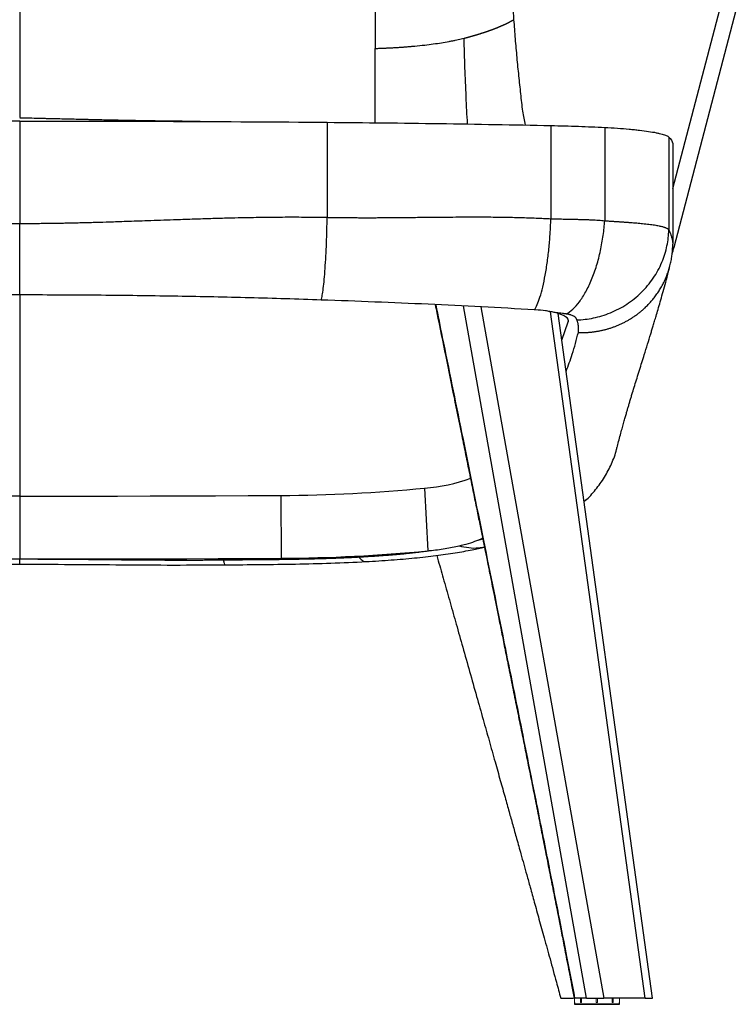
# Model space of a CAD drawing. Header units: millimetres. Extents: x 8 to 414, y 7 to 290.
# Tile 2 of 10: x 127 to 161, y 80 to 127. Entities that reach past the tile are written whole.
import ezdxf

# ---------------------------------------------------------------- set-up
doc = ezdxf.new("R2010")
doc.units = ezdxf.units.MM

msp = doc.modelspace()

# ---------------------------------------------------------------- linework, layer by layer
at = {"color": 7, "linetype": 'Continuous', "lineweight": 25}
for p, q in [((126.624, 138.417), (126.624, 125.14)), ((157.848, 118.777), (160.098, 127.346)), ((157.911, 115.974), (160.888, 127.309)), ((126.624, 122.006), (126.624, 117.108)), ((141.324, 121.946), (141.324, 117.401)), ((152.024, 121.79), (152.024, 117.335)), ((154.595, 121.699), (154.595, 117.239)), ((157.659, 121.241), (157.659, 116.805)), ((126.624, 113.672), (126.624, 104.067)), ((156.883, 80.068), (152.367, 112.804)), ((152.543, 111.531), (152.856, 112.4)), ((126.624, 104.067), (126.624, 101.064)), ((139.115, 104.102), (139.124, 101.099)), ((145.987, 104.451), (146.133, 101.454)), ((153.729, 80.068), (153.175, 80.068)), ((153.729, 80.068), (154.553, 80.068)), ((155.923, 80.068), (154.553, 80.068)), ((156.524, 80.068), (155.923, 80.068)), ((156.524, 80.068), (156.883, 80.068)), ((153.149, 79.858), (153.149, 79.778)), ((155.289, 79.768), (153.159, 79.768)), ((155.299, 79.778), (155.299, 79.858))]:
    msp.add_line(p, q, dxfattribs=at)
at = {"color": 144, "linetype": 'Continuous', "lineweight": 18}
for p, q in [((157.848, 118.777), (160.098, 127.346)), ((126.624, 122.006), (126.624, 117.108)), ((126.624, 113.672), (126.624, 104.067)), ((126.624, 104.067), (126.624, 101.064)), ((153.149, 80.068), (153.149, 79.858)), ((153.44, 79.858), (153.44, 80.068)), ((153.488, 80.068), (153.488, 79.858)), ((154.19, 79.858), (154.19, 80.068)), ((154.257, 80.068), (154.257, 79.858)), ((154.96, 79.858), (154.96, 80.068)), ((155.007, 80.068), (155.007, 79.858)), ((155.298, 79.878), (155.298, 80.068)), ((153.149, 79.858), (153.149, 79.858)), ((153.488, 79.858), (153.44, 79.858)), ((154.257, 79.858), (154.19, 79.858)), ((155.007, 79.858), (154.96, 79.858)), ((155.299, 79.858), (155.299, 79.858))]:
    msp.add_line(p, q, dxfattribs=at)
at = {"color": 8, "linetype": 'Continuous', "lineweight": 25}
for p, q in [((157.842, 115.977), (157.911, 115.974)), ((153.729, 80.068), (147.844, 113.161)), ((148.675, 113.116), (154.553, 80.068)), ((156.524, 80.068), (151.996, 112.888)), ((152.835, 112.543), (152.856, 112.4)), ((148.477, 101.943), (148.762, 102.03)), ((153.149, 79.778), (155.299, 79.778))]:
    msp.add_line(p, q, dxfattribs=at)
at = {"color": 7, "linetype": 'Continuous', "lineweight": 25, "flags": 128}
for points in [[(152.856, 112.4), (152.864, 112.463), (152.845, 112.527), (152.797, 112.589), (152.722, 112.65), (152.62, 112.707), (152.494, 112.761), (152.345, 112.811), (152.174, 112.855)], [(126.624, 104.067), (125.062, 104.068), (123.501, 104.07), (121.939, 104.072), (120.378, 104.076), (118.816, 104.081), (117.255, 104.087), (115.694, 104.094), (114.133, 104.102)], [(126.624, 104.067), (128.185, 104.068), (129.747, 104.07), (131.308, 104.072), (132.87, 104.076), (134.431, 104.081), (135.993, 104.087), (137.554, 104.094), (139.115, 104.102)], [(148.477, 101.943), (148.654, 102.017), (148.767, 102.071)], [(127.086, 101.064), (128.59, 101.065), (130.095, 101.067), (131.6, 101.069), (133.105, 101.073), (134.61, 101.078), (136.115, 101.084), (137.619, 101.091), (139.124, 101.099)]]:
    msp.add_lwpolyline(points, dxfattribs=at)
at = {"color": 7, "linetype": 'Continuous', "lineweight": 25}
for centre, radius, start, end in [((145.427, 112.461), 8.03, 273.999, 290.1234), ((138.781, 178.615), 74.513, 270.25658, 275.54928), ((138.784, 177.102), 76.004, 270.25658, 275.54928), ((144.638, 116.586), 15.205, 275.6435, 275.9652), ((153.159, 79.778), 0.01, 180, 270), ((155.289, 79.778), 0.01, 270, 0)]:
    msp.add_arc(centre, radius, start, end, dxfattribs=at)
msp.add_ellipse((62.797, 125.02), major_axis=(96.3, 0), ratio=0.600513, start_param=6.120016, end_param=6.126106, dxfattribs=at)
for points, knots in [([(150.01, 133.273), (150.01, 132.326), (150.04, 130.42), (150.144, 128.281), (150.223, 127.112), (150.242, 126.852)], [0, 0, 0, 0, 0.1214132, 0.2428265, 0.2779496, 0.2779496, 0.2779496, 0.2779496]), ([(143.624, 131.93), (143.624, 131.829), (143.624, 131.626), (143.624, 131.321), (143.624, 131.016), (143.624, 130.71), (143.624, 130.405), (143.624, 130.099), (143.624, 129.792), (143.624, 129.486), (143.624, 129.179), (143.624, 128.872), (143.624, 128.565), (143.624, 128.257), (143.624, 127.949), (143.624, 127.641), (143.624, 127.333), (143.624, 127.024), (143.624, 126.715), (143.624, 126.406), (143.624, 126.097), (143.624, 125.787), (143.624, 125.581), (143.624, 125.477)], [0, 0, 0, 0, 0.047651, 0.095299, 0.142945, 0.190588, 0.238228, 0.285865, 0.3335, 0.381131, 0.428759, 0.476383, 0.524004, 0.571622, 0.619235, 0.666845, 0.714451, 0.762054, 0.809652, 0.857245, 0.904835, 0.95242, 1, 1, 1, 1]), ([(147.87, 125.965), (147.881, 125.968), (147.902, 125.973), (147.934, 125.982), (147.966, 125.99), (147.998, 125.999), (148.03, 126.007), (148.062, 126.016), (148.093, 126.024), (148.125, 126.033), (148.156, 126.041), (148.187, 126.05), (148.218, 126.059), (148.249, 126.067), (148.279, 126.076), (148.31, 126.085), (148.34, 126.094), (148.371, 126.102), (148.401, 126.111), (148.431, 126.12), (148.461, 126.129), (148.491, 126.138), (148.52, 126.147), (148.55, 126.156), (148.579, 126.165), (148.608, 126.174), (148.637, 126.183), (148.666, 126.192), (148.695, 126.201), (148.724, 126.211), (148.753, 126.22), (148.781, 126.229), (148.809, 126.238), (148.837, 126.247), (148.865, 126.257), (148.893, 126.266), (148.921, 126.275), (148.949, 126.285), (148.976, 126.294), (149.003, 126.304), (149.031, 126.313), (149.058, 126.323), (149.084, 126.332), (149.111, 126.342), (149.138, 126.352), (149.164, 126.361), (149.191, 126.371), (149.217, 126.381), (149.243, 126.39), (149.269, 126.4), (149.295, 126.41), (149.32, 126.42), (149.346, 126.43), (149.371, 126.44), (149.396, 126.449), (149.421, 126.459), (149.446, 126.469), (149.471, 126.479), (149.496, 126.489), (149.52, 126.5), (149.544, 126.51), (149.569, 126.52), (149.593, 126.53), (149.617, 126.54), (149.64, 126.551), (149.664, 126.561), (149.687, 126.571), (149.711, 126.581), (149.734, 126.592), (149.757, 126.602), (149.78, 126.613), (149.802, 126.623), (149.825, 126.634), (149.847, 126.644), (149.869, 126.655), (149.891, 126.666), (149.913, 126.676), (149.935, 126.687), (149.957, 126.698), (149.978, 126.708), (149.999, 126.719), (150.021, 126.73), (150.041, 126.741), (150.062, 126.752), (150.083, 126.763), (150.103, 126.774), (150.124, 126.785), (150.144, 126.796), (150.164, 126.807), (150.184, 126.818), (150.203, 126.829), (150.223, 126.84), (150.236, 126.848), (150.242, 126.852)], [0, 0, 0, 0, 0.0106236, 0.0212569, 0.0318934, 0.0425316, 0.053173, 0.0638192, 0.0744706, 0.0851266, 0.0957869, 0.1064516, 0.1171207, 0.1277944, 0.1384729, 0.1491565, 0.1598455, 0.1705399, 0.18124, 0.1919455, 0.2026566, 0.2133735, 0.2240963, 0.2348252, 0.2455604, 0.2563019, 0.26705, 0.2778048, 0.2885665, 0.2993353, 0.3101113, 0.3208947, 0.3316857, 0.3424845, 0.3532912, 0.3641059, 0.3749289, 0.3857603, 0.3966003, 0.4074491, 0.4183068, 0.4291736, 0.4400498, 0.4509354, 0.4618307, 0.4727359, 0.4836511, 0.4945766, 0.5055125, 0.516459, 0.5274163, 0.5383846, 0.5493641, 0.5603551, 0.5713576, 0.5823719, 0.5933981, 0.6044366, 0.6154874, 0.6265507, 0.6376268, 0.6487159, 0.6598182, 0.6709338, 0.682063, 0.6932059, 0.7043629, 0.715534, 0.7267194, 0.7379195, 0.7491343, 0.7603641, 0.7716091, 0.7828695, 0.7941454, 0.8054371, 0.8167448, 0.8280687, 0.8394089, 0.8507657, 0.8621392, 0.8735297, 0.8849373, 0.8963622, 0.9078046, 0.9192646, 0.9307426, 0.9422388, 0.9537533, 0.9652865, 0.9768385, 0.9884096, 1, 1, 1, 1]), ([(150.242, 126.852), (150.265, 126.547), (150.31, 125.943), (150.39, 125.047), (150.474, 124.171), (150.571, 123.316), (150.647, 122.53), (150.743, 122.034), (150.785, 121.814)], [0, 0, 0, 0, 0.18123, 0.358912, 0.532751, 0.702596, 0.868338, 1, 1, 1, 1]), ([(143.624, 125.477), (143.653, 125.478), (143.712, 125.48), (143.799, 125.483), (143.886, 125.486), (143.971, 125.489), (144.056, 125.493), (144.14, 125.496), (144.223, 125.5), (144.305, 125.504), (144.386, 125.508), (144.466, 125.513), (144.546, 125.517), (144.625, 125.522), (144.703, 125.527), (144.78, 125.532), (144.857, 125.537), (144.933, 125.543), (145.008, 125.548), (145.082, 125.554), (145.156, 125.56), (145.229, 125.566), (145.301, 125.572), (145.373, 125.578), (145.444, 125.585), (145.653, 125.604), (145.977, 125.638), (146.401, 125.692), (146.789, 125.749), (147.086, 125.799), (147.304, 125.84), (147.452, 125.87), (147.596, 125.901), (147.736, 125.932), (147.825, 125.954), (147.87, 125.965)], [0, 0, 0, 0, 0.017863, 0.035579, 0.053153, 0.070593, 0.087902, 0.105085, 0.122148, 0.139094, 0.155928, 0.172654, 0.189276, 0.205798, 0.222223, 0.238554, 0.254796, 0.270952, 0.287024, 0.303018, 0.318935, 0.334781, 0.350557, 0.366266, 0.381912, 0.397497, 0.504889, 0.602069, 0.697514, 0.792644, 0.834129, 0.875573, 0.917009, 0.958474, 1, 1, 1, 1]), ([(148.036, 121.864), (148.014, 122.297), (147.967, 123.2), (147.912, 124.569), (147.884, 125.495), (147.87, 125.965)], [0, 0, 0, 0, 0.311676, 0.650675, 1, 1, 1, 1]), ([(143.624, 121.924), (143.624, 122.012), (143.624, 122.467), (143.624, 123.295), (143.624, 124.397), (143.624, 125.117), (143.624, 125.477)], [0, 0, 0, 0, 0.073723, 0.382233, 0.69097, 1, 1, 1, 1]), ([(126.624, 122.006), (124.17, 122.006), (121.718, 122.001), (116.818, 121.981), (114.37, 121.966), (111.924, 121.946)], [0, 0, 0, 0, 0.5, 0.5, 1, 1, 1, 1]), ([(135.252, 121.985), (135.244, 121.985), (135.161, 121.986), (135.004, 121.987), (134.778, 121.988), (134.519, 121.99), (134.222, 121.993), (133.904, 121.997), (133.609, 122), (133.323, 122.005), (133.014, 122.009), (132.663, 122.015), (132.254, 122.022), (131.755, 122.032), (131.236, 122.042), (130.765, 122.052), (130.405, 122.06), (130.128, 122.067), (129.884, 122.072), (129.623, 122.078), (129.304, 122.086), (128.937, 122.094), (128.563, 122.103), (128.22, 122.112), (127.932, 122.118), (127.669, 122.125), (127.369, 122.132), (127.017, 122.141), (126.755, 122.147), (126.624, 122.15)], [0, 0, 0, 0, 0.0039111, 0.0386044, 0.0682813, 0.0986234, 0.1476382, 0.1930639, 0.2317647, 0.2683897, 0.3071714, 0.3511501, 0.4007328, 0.4594926, 0.5283746, 0.5794846, 0.6199395, 0.6497298, 0.6716908, 0.6986378, 0.7315051, 0.7707269, 0.8113928, 0.846204, 0.8750986, 0.898119, 0.9247267, 0.9624611, 1, 1, 1, 1]), ([(126.624, 122.006), (129.078, 122.006), (131.529, 122.001), (136.429, 121.981), (138.878, 121.966), (141.324, 121.946)], [0, 0, 0, 0, 0.5, 0.5, 1, 1, 1, 1]), ([(141.324, 121.946), (143.122, 121.932), (144.913, 121.911), (148.48, 121.859), (150.256, 121.828), (152.024, 121.79)], [0, 0, 0, 0, 0.5, 0.5, 1, 1, 1, 1]), ([(152.024, 121.79), (152.471, 121.781), (152.908, 121.768), (153.765, 121.738), (154.185, 121.72), (154.595, 121.699)], [0, 0, 0, 0, 0.5, 0.5, 1, 1, 1, 1]), ([(154.595, 121.699), (154.806, 121.689), (155.009, 121.677), (155.396, 121.65), (155.581, 121.636), (155.846, 121.612), (155.932, 121.604), (156.057, 121.591), (156.099, 121.586), (156.18, 121.578), (156.22, 121.573), (156.415, 121.55), (156.559, 121.531), (156.823, 121.492), (156.944, 121.471), (157.106, 121.438), (157.157, 121.427), (157.253, 121.405), (157.297, 121.394), (157.418, 121.36), (157.486, 121.337), (157.593, 121.289), (157.633, 121.265), (157.659, 121.241)], [0, 0, 0, 0, 0.125, 0.125, 0.25, 0.25, 0.3125, 0.3125, 0.34375, 0.34375, 0.375, 0.375, 0.5, 0.5, 0.625, 0.625, 0.6875, 0.6875, 0.75, 0.75, 0.875, 0.875, 1, 1, 1, 1]), ([(111.924, 117.401), (114.369, 117.451), (116.819, 117.378), (120.496, 117.249), (121.721, 117.203), (123.56, 117.15), (124.173, 117.135), (125.092, 117.119), (125.398, 117.115), (126.011, 117.109), (126.317, 117.108), (126.624, 117.108)], [0, 0, 0, 0, 0.5, 0.5, 0.75, 0.75, 0.875, 0.875, 0.9375, 0.9375, 1, 1, 1, 1]), ([(126.624, 117.108), (126.72, 117.108), (126.913, 117.108), (127.205, 117.11), (127.499, 117.112), (127.797, 117.116), (128.099, 117.119), (128.404, 117.124), (128.712, 117.129), (129.023, 117.136), (129.338, 117.142), (129.656, 117.15), (129.977, 117.158), (130.393, 117.17), (130.973, 117.188), (131.786, 117.216), (132.811, 117.251), (133.862, 117.288), (134.841, 117.322), (135.653, 117.347), (136.388, 117.369), (137.046, 117.385), (137.649, 117.398), (138.218, 117.407), (138.773, 117.414), (139.313, 117.417), (139.837, 117.418), (140.347, 117.415), (140.84, 117.41), (141.164, 117.404), (141.324, 117.401)], [0, 0, 0, 0, 0.019572, 0.039371, 0.059397, 0.07965, 0.100129, 0.120836, 0.14177, 0.162932, 0.184321, 0.205937, 0.227782, 0.249854, 0.290715, 0.34601, 0.415741, 0.499908, 0.560375, 0.615619, 0.66564, 0.710438, 0.750014, 0.788846, 0.826636, 0.863386, 0.899097, 0.933768, 0.967402, 1, 1, 1, 1]), ([(141.044, 113.447), (141.06, 113.505), (141.076, 113.581), (141.108, 113.766), (141.124, 113.877), (141.156, 114.133), (141.171, 114.278), (141.201, 114.599), (141.215, 114.774), (141.241, 115.146), (141.253, 115.343), (141.275, 115.75), (141.284, 115.959), (141.3, 116.378), (141.307, 116.589), (141.318, 117.002), (141.321, 117.205), (141.324, 117.401)], [0, 0, 0, 0, 0.125, 0.125, 0.25, 0.25, 0.375, 0.375, 0.5, 0.5, 0.625, 0.625, 0.75, 0.75, 0.875, 0.875, 1, 1, 1, 1]), ([(141.324, 117.401), (141.396, 117.399), (141.542, 117.397), (141.763, 117.393), (141.99, 117.39), (142.223, 117.388), (142.462, 117.386), (142.706, 117.385), (142.957, 117.384), (143.212, 117.384), (143.474, 117.384), (143.741, 117.385), (144.048, 117.386), (144.457, 117.39), (145.031, 117.395), (145.798, 117.403), (146.586, 117.411), (147.313, 117.417), (147.898, 117.419), (148.432, 117.42), (148.916, 117.419), (149.359, 117.415), (149.775, 117.41), (150.176, 117.403), (150.567, 117.393), (150.947, 117.382), (151.315, 117.369), (151.673, 117.353), (151.908, 117.341), (152.024, 117.335)], [0, 0, 0, 0, 0.0200214, 0.0405784, 0.0616713, 0.0833002, 0.1054654, 0.1281671, 0.1514055, 0.1751807, 0.1994929, 0.2243423, 0.2497289, 0.2850693, 0.3385199, 0.4100827, 0.4997606, 0.5591503, 0.6138583, 0.6638845, 0.7092289, 0.7498915, 0.7885992, 0.8263126, 0.8630328, 0.8987605, 0.9334969, 0.967243, 1, 1, 1, 1]), ([(151.23, 112.978), (151.274, 113.042), (151.319, 113.124), (151.411, 113.328), (151.456, 113.45), (151.547, 113.732), (151.591, 113.892), (151.675, 114.245), (151.715, 114.438), (151.79, 114.848), (151.824, 115.066), (151.885, 115.514), (151.912, 115.744), (151.958, 116.207), (151.977, 116.44), (152.006, 116.896), (152.017, 117.12), (152.024, 117.335)], [0, 0, 0, 0, 0.125, 0.125, 0.25, 0.25, 0.375, 0.375, 0.5, 0.5, 0.625, 0.625, 0.75, 0.75, 0.875, 0.875, 1, 1, 1, 1]), ([(152.024, 117.335), (152.05, 117.334), (152.106, 117.332), (152.197, 117.329), (152.299, 117.326), (152.414, 117.324), (152.539, 117.321), (152.677, 117.318), (152.826, 117.315), (152.986, 117.311), (153.158, 117.308), (153.351, 117.304), (153.557, 117.299), (153.766, 117.292), (153.961, 117.283), (154.14, 117.274), (154.305, 117.264), (154.455, 117.252), (154.55, 117.243), (154.595, 117.239)], [0, 0, 0, 0, 0.02947, 0.063487, 0.102052, 0.145168, 0.192836, 0.24506, 0.301842, 0.363185, 0.429093, 0.499568, 0.587289, 0.669601, 0.746502, 0.817991, 0.884069, 0.944738, 1, 1, 1, 1]), ([(152.756, 112.78), (152.857, 112.835), (152.961, 112.91), (153.172, 113.102), (153.278, 113.22), (153.488, 113.497), (153.591, 113.658), (153.788, 114.015), (153.882, 114.212), (154.057, 114.635), (154.137, 114.86), (154.279, 115.327), (154.342, 115.568), (154.447, 116.054), (154.49, 116.298), (154.556, 116.777), (154.58, 117.013), (154.595, 117.239)], [0, 0, 0, 0, 0.125, 0.125, 0.25, 0.25, 0.375, 0.375, 0.5, 0.5, 0.625, 0.625, 0.75, 0.75, 0.875, 0.875, 1, 1, 1, 1]), ([(154.595, 117.239), (154.618, 117.238), (154.663, 117.235), (154.732, 117.23), (154.802, 117.225), (154.872, 117.221), (154.943, 117.216), (155.015, 117.211), (155.087, 117.206), (155.16, 117.201), (155.233, 117.196), (155.307, 117.191), (155.382, 117.186), (155.456, 117.181), (155.531, 117.176), (155.607, 117.17), (155.682, 117.165), (155.786, 117.157), (155.939, 117.146), (156.159, 117.128), (156.429, 117.104), (156.665, 117.078), (156.85, 117.054), (156.978, 117.035), (157.092, 117.016), (157.193, 116.996), (157.281, 116.977), (157.357, 116.957), (157.422, 116.938), (157.478, 116.918), (157.525, 116.899), (157.564, 116.88), (157.597, 116.861), (157.623, 116.842), (157.644, 116.824), (157.654, 116.811), (157.659, 116.805)], [0, 0, 0, 0, 0.013554, 0.027378, 0.041474, 0.055841, 0.07048, 0.085391, 0.100575, 0.116031, 0.131761, 0.147765, 0.164043, 0.180595, 0.197422, 0.214525, 0.231903, 0.249558, 0.287368, 0.342477, 0.41495, 0.504866, 0.551918, 0.597195, 0.640689, 0.682394, 0.722304, 0.760413, 0.796716, 0.831209, 0.863889, 0.894752, 0.923796, 0.951019, 0.976421, 1, 1, 1, 1]), ([(126.624, 113.689), (126.624, 113.695), (126.624, 113.705), (126.624, 113.723), (126.624, 113.741), (126.624, 113.761), (126.624, 113.781), (126.624, 113.803), (126.624, 113.825), (126.624, 113.849), (126.624, 113.873), (126.624, 113.898), (126.624, 113.925), (126.624, 113.952), (126.624, 113.981), (126.624, 114.01), (126.624, 114.04), (126.624, 114.072), (126.624, 114.104), (126.624, 114.137), (126.624, 114.214), (126.624, 114.342), (126.624, 114.534), (126.624, 114.744), (126.624, 114.97), (126.624, 115.209), (126.624, 115.46), (126.624, 115.721), (126.624, 115.937), (126.624, 116.102), (126.624, 116.212), (126.624, 116.323), (126.624, 116.435), (126.624, 116.546), (126.624, 116.658), (126.624, 116.77), (126.624, 116.882), (126.624, 116.995), (126.624, 117.07), (126.624, 117.108)], [0, 0, 0, 0, 0.013276, 0.026514, 0.039718, 0.052893, 0.066042, 0.07917, 0.092283, 0.105384, 0.118477, 0.131569, 0.144662, 0.157763, 0.170874, 0.184001, 0.197149, 0.210321, 0.223523, 0.236758, 0.250031, 0.312747, 0.374983, 0.437227, 0.499965, 0.562676, 0.624908, 0.687147, 0.74988, 0.775071, 0.800139, 0.825116, 0.850031, 0.874918, 0.899806, 0.924727, 0.949712, 0.974793, 1, 1, 1, 1]), ([(153.268, 112.497), (153.524, 112.504), (153.79, 112.534), (154.328, 112.645), (154.601, 112.727), (155.136, 112.945), (155.398, 113.082), (155.896, 113.408), (156.132, 113.597), (156.559, 114.016), (156.751, 114.246), (157.081, 114.733), (157.219, 114.989), (157.438, 115.511), (157.519, 115.776), (157.627, 116.299), (157.655, 116.557), (157.659, 116.805)], [0, 0, 0, 0, 0.125, 0.125, 0.25, 0.25, 0.375, 0.375, 0.5, 0.5, 0.625, 0.625, 0.75, 0.75, 0.875, 0.875, 1, 1, 1, 1]), ([(157.659, 116.805), (157.664, 116.795), (157.674, 116.774), (157.688, 116.742), (157.702, 116.709), (157.716, 116.675), (157.73, 116.64), (157.744, 116.604), (157.758, 116.568), (157.771, 116.53), (157.784, 116.491), (157.8, 116.437), (157.817, 116.371), (157.832, 116.298), (157.84, 116.236), (157.845, 116.187), (157.848, 116.15), (157.849, 116.129), (157.849, 116.12)], [0, 0, 0, 0, 0.039957, 0.082138, 0.126546, 0.173182, 0.222046, 0.27314, 0.326464, 0.382019, 0.439806, 0.499826, 0.629645, 0.740884, 0.833539, 0.907611, 0.963098, 1, 1, 1, 1]), ([(153.337, 111.894), (153.358, 111.894), (153.402, 111.892), (153.468, 111.891), (153.534, 111.891), (153.601, 111.892), (153.669, 111.894), (153.737, 111.897), (153.805, 111.901), (153.874, 111.907), (153.944, 111.913), (154.014, 111.921), (154.084, 111.929), (154.154, 111.939), (154.225, 111.95), (154.296, 111.962), (154.368, 111.976), (154.439, 111.991), (154.511, 112.007), (154.583, 112.024), (154.656, 112.043), (154.728, 112.063), (154.8, 112.084), (154.873, 112.107), (154.945, 112.131), (155.018, 112.157), (155.09, 112.184), (155.163, 112.212), (155.235, 112.242), (155.307, 112.273), (155.379, 112.306), (155.45, 112.34), (155.522, 112.375), (155.592, 112.412), (155.663, 112.451), (155.733, 112.491), (155.802, 112.532), (155.871, 112.575), (155.94, 112.619), (156.008, 112.665), (156.075, 112.712), (156.141, 112.76), (156.207, 112.81), (156.272, 112.861), (156.336, 112.914), (156.399, 112.967), (156.462, 113.023), (156.528, 113.084), (156.599, 113.152), (156.674, 113.228), (156.748, 113.307), (156.821, 113.388), (156.892, 113.472), (156.962, 113.559), (157.03, 113.649), (157.096, 113.741), (157.161, 113.836), (157.223, 113.933), (157.283, 114.033), (157.341, 114.135), (157.396, 114.239), (157.448, 114.346), (157.498, 114.454), (157.545, 114.565), (157.589, 114.678), (157.63, 114.792), (157.667, 114.907), (157.701, 115.025), (157.732, 115.143), (157.759, 115.262), (157.783, 115.383), (157.803, 115.504), (157.82, 115.626), (157.833, 115.748), (157.842, 115.871), (157.848, 115.994), (157.849, 116.076), (157.849, 116.117)], [0, 0, 0, 0, 0.009276, 0.01863, 0.028064, 0.037576, 0.047167, 0.056837, 0.066585, 0.076411, 0.086316, 0.096297, 0.106356, 0.116492, 0.126703, 0.13699, 0.147353, 0.15779, 0.1683, 0.178884, 0.189539, 0.200266, 0.211064, 0.22193, 0.232866, 0.243868, 0.254937, 0.266071, 0.277269, 0.288529, 0.29985, 0.311231, 0.32267, 0.334166, 0.345717, 0.357321, 0.368977, 0.380684, 0.392438, 0.40424, 0.416085, 0.427974, 0.439903, 0.451871, 0.463875, 0.475914, 0.487985, 0.500087, 0.515386, 0.530886, 0.546583, 0.56247, 0.578544, 0.594797, 0.611224, 0.627817, 0.64457, 0.661476, 0.678527, 0.695715, 0.713031, 0.730468, 0.748016, 0.765666, 0.78341, 0.801237, 0.819137, 0.837102, 0.855121, 0.873183, 0.89128, 0.9094, 0.927534, 0.945671, 0.963801, 0.981914, 1, 1, 1, 1]), ([(155.186, 106.39), (155.211, 106.487), (155.264, 106.694), (155.343, 106.993), (155.422, 107.281), (155.493, 107.539), (155.558, 107.768), (155.616, 107.97), (155.668, 108.151), (155.717, 108.32), (155.767, 108.488), (155.818, 108.66), (155.871, 108.837), (155.942, 109.07), (156.032, 109.364), (156.142, 109.722), (156.257, 110.09), (156.373, 110.462), (156.502, 110.874), (156.643, 111.326), (156.765, 111.725), (156.856, 112.021), (156.917, 112.224), (156.983, 112.444), (157.06, 112.704), (157.15, 113.01), (157.253, 113.367), (157.364, 113.762), (157.484, 114.197), (157.602, 114.641), (157.681, 114.945), (157.717, 115.086)], [0, 0, 0, 0, 0.0327399, 0.0696166, 0.1034427, 0.1342172, 0.1619387, 0.186606, 0.2082181, 0.228799, 0.2492586, 0.2704069, 0.2922442, 0.3147704, 0.3567089, 0.4008437, 0.4469175, 0.4923998, 0.5366445, 0.596507, 0.6539422, 0.6758422, 0.6982074, 0.7228448, 0.7498157, 0.7849659, 0.8234227, 0.8651863, 0.9102576, 0.9586385, 1, 1, 1, 1]), ([(141.044, 113.447), (139.903, 113.487), (138.761, 113.523), (136.473, 113.582), (135.327, 113.606), (133.033, 113.644), (131.885, 113.659), (129.588, 113.68), (128.439, 113.686), (127.289, 113.688)], [0, 0, 0, 0, 0.25, 0.25, 0.5, 0.5, 0.75, 0.75, 1, 1, 1, 1]), ([(151.23, 112.978), (150.388, 113.028), (149.545, 113.075), (147.853, 113.162), (147.006, 113.204), (145.308, 113.281), (144.457, 113.318), (142.753, 113.386), (141.899, 113.417), (141.044, 113.447)], [0, 0, 0, 0, 0.25, 0.25, 0.5, 0.5, 0.75, 0.75, 1, 1, 1, 1]), ([(146.49, 113.224), (146.517, 113.093), (146.685, 112.27), (146.984, 110.794), (147.382, 108.839), (147.699, 107.273), (147.944, 106.067), (148.122, 105.19), (148.293, 104.348), (148.453, 103.558), (148.599, 102.837), (148.727, 102.203), (148.837, 101.658), (148.93, 101.202), (149.004, 100.835), (149.063, 100.539), (149.119, 100.265), (149.185, 99.936), (149.271, 99.511), (149.379, 98.977), (149.506, 98.35), (149.647, 97.651), (149.801, 96.883), (149.969, 96.052), (150.149, 95.156), (150.335, 94.233), (150.517, 93.323), (150.693, 92.45), (150.879, 91.518), (151.075, 90.538), (151.278, 89.522), (151.466, 88.577), (151.618, 87.81), (151.739, 87.204), (151.831, 86.738), (151.921, 86.285), (152.008, 85.843), (152.093, 85.414), (152.178, 84.982), (152.27, 84.515), (152.377, 83.971), (152.504, 83.322), (152.654, 82.554), (152.827, 81.668), (152.99, 80.826), (153.096, 80.28), (153.137, 80.067)], [0, 0, 0, 0, 0.011879, 0.074697, 0.133798, 0.18918, 0.216706, 0.243213, 0.268699, 0.293001, 0.314871, 0.334047, 0.35053, 0.364319, 0.375415, 0.383817, 0.391133, 0.4003, 0.413598, 0.42971, 0.448648, 0.470411, 0.493072, 0.518153, 0.545655, 0.574235, 0.601707, 0.628038, 0.653229, 0.686006, 0.716627, 0.745093, 0.771435, 0.785814, 0.799825, 0.813469, 0.826744, 0.839651, 0.852191, 0.865716, 0.881695, 0.901205, 0.924246, 0.950818, 0.980921, 1, 1, 1, 1]), ([(153.175, 80.068), (153.052, 80.702), (152.793, 82.041), (152.374, 84.173), (151.891, 86.618), (151.309, 89.544), (150.601, 93.084), (149.754, 97.299), (148.795, 102.049), (147.812, 106.907), (147.05, 110.663), (146.636, 112.702), (146.53, 113.223)], [0, 0, 0, 0, 0.05707, 0.120455, 0.192296, 0.277821, 0.384821, 0.512554, 0.659423, 0.815123, 0.952786, 1, 1, 1, 1]), ([(152.173, 112.855), (152.11, 112.87), (152.044, 112.884), (151.907, 112.908), (151.835, 112.92), (151.612, 112.95), (151.456, 112.965), (151.294, 112.975)], [0, 0, 0, 0, 0.25, 0.25, 0.5, 0.5, 1, 1, 1, 1]), ([(152.756, 112.78), (152.698, 112.788), (152.588, 112.802), (152.432, 112.822), (152.297, 112.84), (152.213, 112.85), (152.174, 112.855)], [0, 0, 0, 0, 0.301767, 0.569018, 0.80176, 1, 1, 1, 1]), ([(153.268, 112.497), (153.263, 112.508), (153.254, 112.529), (153.243, 112.555), (153.233, 112.574), (153.222, 112.59), (153.21, 112.604), (153.197, 112.618), (153.183, 112.631), (153.167, 112.644), (153.137, 112.666), (153.084, 112.695), (153.013, 112.723), (152.955, 112.74), (152.918, 112.75), (152.88, 112.759), (152.84, 112.767), (152.799, 112.774), (152.77, 112.778), (152.756, 112.78)], [0, 0, 0, 0, 0.1091109, 0.1889757, 0.2396119, 0.2856474, 0.3303495, 0.3737639, 0.4159407, 0.4569344, 0.4968044, 0.627952, 0.7537152, 0.7972284, 0.8394957, 0.8807013, 0.9210442, 0.9607363, 1, 1, 1, 1]), ([(153.337, 111.894), (153.338, 111.913), (153.34, 111.951), (153.343, 112.005), (153.344, 112.057), (153.343, 112.105), (153.342, 112.151), (153.339, 112.199), (153.333, 112.249), (153.325, 112.301), (153.314, 112.352), (153.301, 112.402), (153.286, 112.45), (153.274, 112.481), (153.268, 112.497)], [0, 0, 0, 0, 0.094942, 0.185223, 0.270845, 0.351812, 0.42813, 0.499802, 0.588968, 0.675793, 0.760291, 0.84248, 0.922377, 1, 1, 1, 1]), ([(153.607, 103.813), (153.627, 103.828), (153.835, 103.992), (154.17, 104.377), (154.6, 104.961), (154.928, 105.61), (155.121, 106.093), (155.175, 106.361), (155.181, 106.391)], [0, 0, 0, 0, 0.024103, 0.258346, 0.495498, 0.733407, 0.969873, 1, 1, 1, 1]), ([(153.604, 103.803), (153.604, 103.804), (153.604, 103.804), (153.626, 103.824), (153.652, 103.848), (153.661, 103.856)], [0, 0, 0, 0, 0.27991, 0.751354, 1, 1, 1, 1]), ([(153.669, 103.863), (153.675, 103.869), (153.695, 103.887), (153.723, 103.913), (153.741, 103.931)], [0, 0, 0, 0, 0.350223, 1, 1, 1, 1]), ([(147.635, 101.692), (147.795, 101.729), (147.946, 101.768), (148.228, 101.852), (148.358, 101.896), (148.477, 101.943)], [0, 0, 0, 0, 0.5, 0.5, 1, 1, 1, 1]), ([(142.839, 101.16), (142.89, 101.163), (142.992, 101.169), (143.143, 101.178), (143.292, 101.187), (143.438, 101.196), (143.581, 101.205), (143.722, 101.214), (143.86, 101.224), (143.996, 101.233), (144.129, 101.243), (144.26, 101.253), (144.388, 101.264), (144.514, 101.274), (144.637, 101.284), (144.757, 101.295), (144.875, 101.306), (144.99, 101.317), (145.103, 101.328), (145.214, 101.339), (145.339, 101.352), (145.478, 101.368), (145.632, 101.386), (145.783, 101.404), (145.931, 101.423), (146.076, 101.442), (146.171, 101.456), (146.218, 101.463)], [0, 0, 0, 0, 0.043877, 0.087092, 0.129648, 0.171546, 0.212789, 0.25338, 0.293321, 0.332615, 0.371265, 0.409275, 0.446647, 0.483385, 0.519492, 0.554973, 0.589831, 0.624071, 0.657697, 0.690714, 0.723127, 0.770575, 0.817482, 0.863861, 0.909729, 0.955103, 1, 1, 1, 1]), ([(143.189, 100.938), (143.592, 100.962), (144.372, 101.009), (145.487, 101.105), (146.509, 101.218), (147.428, 101.351), (148.201, 101.486), (148.651, 101.588), (148.843, 101.632)], [0, 0, 0, 0, 0.20171, 0.391475, 0.569248, 0.734776, 0.887498, 1, 1, 1, 1]), ([(146.217, 101.463), (146.475, 101.49), (146.725, 101.523), (147.2, 101.6), (147.425, 101.643), (147.635, 101.692)], [0, 0, 0, 0, 0.5, 0.5, 1, 1, 1, 1]), ([(146.567, 101.232), (146.59, 101.147), (146.705, 100.744), (146.917, 99.993), (147.203, 98.983), (147.502, 97.926), (147.812, 96.827), (148.138, 95.675), (148.463, 94.522), (148.774, 93.421), (149.067, 92.38), (149.341, 91.405), (149.595, 90.502), (149.819, 89.704), (150.017, 89.001), (150.201, 88.342), (150.389, 87.67), (150.565, 87.042), (150.726, 86.464), (150.875, 85.932), (151.043, 85.327), (151.239, 84.622), (151.462, 83.816), (151.713, 82.91), (151.99, 81.903), (152.253, 80.945), (152.423, 80.321), (152.492, 80.067)], [0, 0, 0, 0, 0.0120326, 0.0574993, 0.1069365, 0.1557419, 0.2078836, 0.2633616, 0.3196344, 0.371869, 0.4199489, 0.4676613, 0.5104294, 0.5482532, 0.581133, 0.610251, 0.6416931, 0.6763225, 0.6992406, 0.7234616, 0.7515525, 0.7846704, 0.8228149, 0.8651708, 0.9123746, 0.9644256, 1, 1, 1, 1]), ([(116.803, 100.785), (117.621, 100.78), (119.258, 100.77), (121.715, 100.786), (124.169, 100.808), (125.806, 100.813), (126.624, 100.815)], [0, 0, 0, 0, 0.250042, 0.500141, 0.750157, 1, 1, 1, 1]), ([(126.624, 100.828), (126.624, 100.82), (126.624, 100.792), (126.624, 100.859), (126.624, 100.996), (126.624, 101.064)], [0, 0, 0, 0, 0.1643857, 0.5804051, 1, 1, 1, 1]), ([(126.624, 100.815), (127.442, 100.813), (129.078, 100.808), (131.533, 100.786), (133.989, 100.77), (135.626, 100.78), (136.445, 100.785)], [0, 0, 0, 0, 0.249843, 0.499859, 0.749958, 1, 1, 1, 1]), ([(127.086, 101.064), (127.174, 101.064), (127.354, 101.063), (127.626, 101.062), (127.902, 101.061), (128.184, 101.059), (128.471, 101.057), (128.762, 101.055), (129.121, 101.053), (129.545, 101.049), (130.032, 101.045), (130.519, 101.04), (131.006, 101.035), (131.456, 101.031), (131.868, 101.026), (132.238, 101.023), (132.6, 101.02), (132.955, 101.018), (133.303, 101.016), (133.643, 101.014), (133.975, 101.013), (134.3, 101.013), (134.618, 101.013), (134.927, 101.013), (135.23, 101.014), (135.525, 101.015), (135.812, 101.017), (136.092, 101.019), (136.276, 101.02), (136.367, 101.021)], [0, 0, 0, 0, 0.028727, 0.057993, 0.087798, 0.118143, 0.149028, 0.180453, 0.212419, 0.264916, 0.317413, 0.36991, 0.422407, 0.474904, 0.51559, 0.555461, 0.594518, 0.632761, 0.670192, 0.706812, 0.74262, 0.777618, 0.811807, 0.845187, 0.877759, 0.909526, 0.940487, 0.970645, 1, 1, 1, 1]), ([(136.367, 101.021), (136.502, 101.023), (136.771, 101.025), (137.176, 101.029), (137.581, 101.033), (137.928, 101.035), (138.217, 101.038), (138.449, 101.04), (138.681, 101.042), (138.913, 101.045), (139.145, 101.048), (139.377, 101.052), (139.634, 101.055), (139.913, 101.06), (140.213, 101.066), (140.505, 101.073), (140.792, 101.08), (141.071, 101.088), (141.343, 101.096), (141.609, 101.105), (141.868, 101.115), (142.121, 101.125), (142.366, 101.136), (142.605, 101.148), (142.762, 101.156), (142.839, 101.16)], [0, 0, 0, 0, 0.062264, 0.124529, 0.186793, 0.249057, 0.284726, 0.320411, 0.356113, 0.391832, 0.427568, 0.463323, 0.499097, 0.546291, 0.592477, 0.63766, 0.681843, 0.725032, 0.767232, 0.808448, 0.848687, 0.887954, 0.926257, 0.963603, 1, 1, 1, 1]), ([(136.445, 100.785), (137.005, 100.789), (138.128, 100.798), (139.816, 100.82), (141.508, 100.858), (142.627, 100.912), (143.188, 100.938)], [0, 0, 0, 0, 0.248557, 0.497965, 0.748295, 1, 1, 1, 1]), ([(152.496, 80.068), (152.495, 80.068), (152.488, 80.068), (152.527, 80.068), (152.613, 80.068), (152.747, 80.068), (152.912, 80.068), (153.044, 80.068), (153.108, 80.068)], [0, 0, 0, 0, 0.051947, 0.258797, 0.452283, 0.652076, 0.834058, 1, 1, 1, 1]), ([(153.143, 80.068), (153.141, 80.068), (153.139, 80.068), (153.162, 80.068), (153.175, 80.068)], [0, 0, 0, 0, 0.440828, 1, 1, 1, 1])]:
    msp.add_open_spline(points, degree=3, knots=knots, dxfattribs=at)
at = {"color": 8, "linetype": 'Continuous', "lineweight": 25}
for points, knots in [([(126.624, 125.14), (126.624, 124.795), (126.624, 124.106), (126.624, 123.112), (126.624, 122.466), (126.624, 122.178)], [0, 0, 0, 0, 0.356023, 0.71232, 1, 1, 1, 1]), ([(152.749, 110.034), (152.851, 110.307), (153.082, 110.926), (153.245, 111.547), (153.337, 111.894)], [0, 0, 0, 0, 0.4407609, 1, 1, 1, 1]), ([(147.635, 101.692), (147.789, 101.659), (148.103, 101.59), (148.508, 101.578), (148.75, 101.626), (148.84, 101.644)], [0, 0, 0, 0, 0.376025, 0.766829, 1, 1, 1, 1]), ([(136.367, 101.021), (136.377, 100.961), (136.398, 100.837), (136.424, 100.768), (136.44, 100.791), (136.445, 100.799)], [0, 0, 0, 0, 0.385786, 0.787736, 1, 1, 1, 1]), ([(142.839, 101.16), (142.89, 101.104), (142.994, 100.989), (143.111, 100.927), (143.175, 100.945), (143.189, 100.948)], [0, 0, 0, 0, 0.431343, 0.880771, 1, 1, 1, 1])]:
    msp.add_open_spline(points, degree=3, knots=knots, dxfattribs=at)
at = {"color": 7, "linetype": 'Continuous', "lineweight": 25}
for points in [[(157.659, 121.241), (157.768, 121.139), (157.83, 121.036), (157.846, 120.933)], [(157.846, 120.933), (157.848, 119.329), (157.849, 117.724), (157.849, 116.12)], [(157.849, 116.12), (157.849, 116.119), (157.849, 116.118), (157.849, 116.117)], [(126.624, 113.689), (126.402, 113.689), (126.18, 113.689), (125.958, 113.688)], [(127.289, 113.688), (127.067, 113.688), (126.846, 113.689), (126.624, 113.689)], [(151.294, 112.975), (151.272, 112.976), (151.251, 112.977), (151.23, 112.978)], [(126.162, 101.064), (126.316, 101.064), (126.47, 101.064), (126.624, 101.064)], [(126.624, 101.064), (126.778, 101.064), (126.932, 101.064), (127.086, 101.064)]]:
    msp.add_open_spline(points, degree=3, dxfattribs=at)
at = {"color": 144, "linetype": 'Continuous', "lineweight": 18}
for points, knots in [([(126.624, 117.108), (126.624, 116.936), (126.624, 116.758), (126.624, 116.396), (126.624, 116.211), (126.624, 115.843), (126.624, 115.66), (126.624, 115.305), (126.624, 115.134), (126.624, 114.81), (126.624, 114.659), (126.624, 114.384), (126.624, 114.259), (126.624, 114.043), (126.624, 113.95), (126.624, 113.796), (126.624, 113.735), (126.624, 113.689)], [0, 0, 0, 0, 0.125, 0.125, 0.25, 0.25, 0.375, 0.375, 0.5, 0.5, 0.625, 0.625, 0.75, 0.75, 0.875, 0.875, 1, 1, 1, 1]), ([(126.624, 100.845), (126.624, 100.88), (126.624, 100.94), (126.624, 101.112), (126.624, 101.225), (126.624, 101.501), (126.624, 101.665), (126.624, 102.038), (126.624, 102.248), (126.624, 102.704), (126.624, 102.95), (126.624, 103.47), (126.624, 103.743), (126.624, 104.305), (126.624, 104.594), (126.624, 105.177), (126.624, 105.471), (126.624, 105.763)], [0, 0, 0, 0, 0.125, 0.125, 0.25, 0.25, 0.375, 0.375, 0.5, 0.5, 0.625, 0.625, 0.75, 0.75, 0.875, 0.875, 1, 1, 1, 1]), ([(126.624, 100.829), (126.624, 100.821), (126.624, 100.797), (126.624, 100.87), (126.624, 101), (126.624, 101.064)], [0, 0, 0, 0, 0.2120457, 0.6141065, 1, 1, 1, 1]), ([(155.298, 79.878), (155.298, 79.873), (155.298, 79.867), (155.299, 79.86), (155.299, 79.858), (155.299, 79.858)], [0, 0, 0, 0, 0.5, 0.5, 1, 1, 1, 1])]:
    msp.add_open_spline(points, degree=3, knots=knots, dxfattribs=at)

doc.saveas('drawing.dxf')
